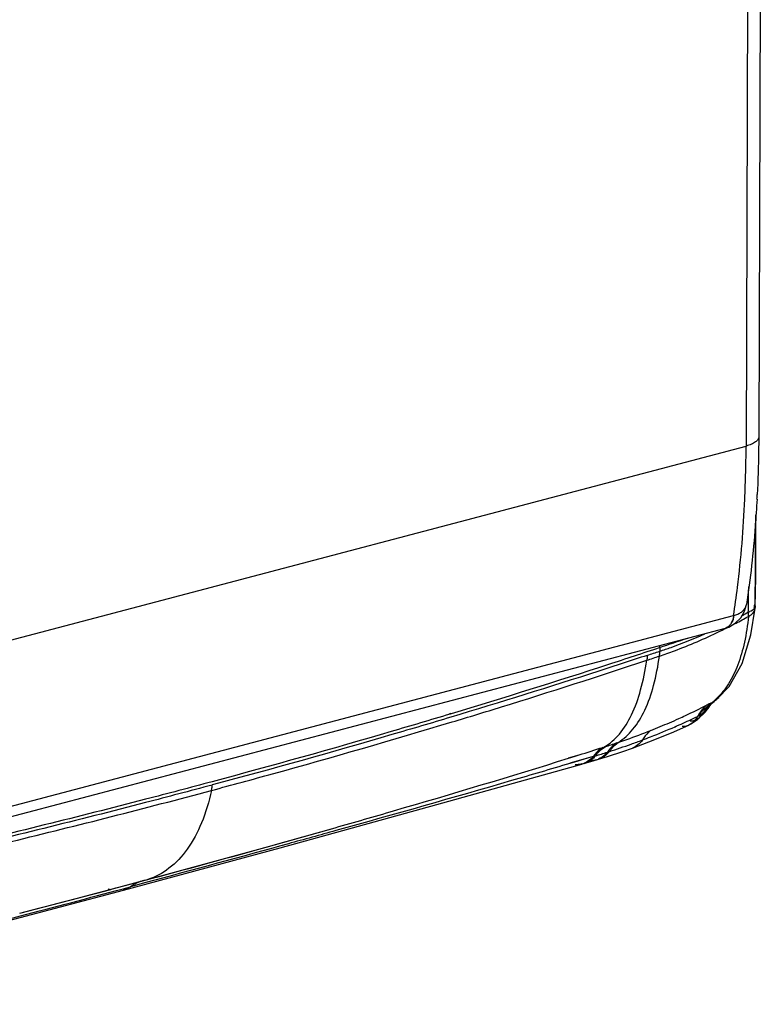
# Model space of a CAD drawing. Header units: millimetres. Extents: x 4 to 353, y -234 to 724.
# Tile 3 of 10: x 175 to 347, y -227 to 1. Entities that reach past the tile are written whole.
import ezdxf

# ---------------------------------------------------------------- set-up
doc = ezdxf.new("R2010")
doc.units = ezdxf.units.MM
doc.header["$LTSCALE"] = 30.734
doc.layers.get('0').update_dxf_attribs({"linetype": 'CONTINUOUS'})

msp = doc.modelspace()

# ---------------------------------------------------------------- linework, layer by layer
at = {"color": 7, "linetype": 'Continuous'}
for p, q in [((346.77, 9.96), (346.41, -95.71)), ((343.56, -134.56), (343.56, -134.56)), ((100.94, -202.71), (338.69, -139.99)), ((338.76, -139.97), (338.76, -139.97))]:
    msp.add_line(p, q, dxfattribs=at)
at = {"color": 9, "linetype": 'Continuous'}
for p, q in [((343.84, 7.84), (343.48, -97.95)), ((105.8, -160.56), (343.48, -97.86)), ((345.43, -134.84), (345.42, -134.95)), ((345.47, -134.51), (345.61, -134.96)), ((345.59, -135.39), (345.59, -135.38)), ((345.61, -134.96), (345.61, -134.97)), ((102.85, -199.82), (340.6, -137.1)), ((338.71, -140.05), (339.03, -139.89)), ((338.72, -140.09), (339.03, -139.93)), ((339.18, -139.78), (338.76, -139.97)), ((323.51, -144.47), (323.51, -145.34)), ((335.88, -157.09), (336.07, -156.96)), ((336.07, -156.96), (336.07, -156.96)), ((336.78, -156.38), (336.79, -156.37)), ((334.49, -158.84), (334.66, -158.57)), ((334.49, -158.84), (334.49, -158.84)), ((334.95, -158.15), (334.95, -158.15)), ((335.15, -157.86), (335.15, -157.86)), ((275.14, -159.75), (274.82, -159.84)), ((275.04, -159.87), (274.93, -159.9)), ((275.26, -159.8), (275.04, -159.87)), ((333.5, -159.62), (332.54, -160.85)), ((332.54, -160.85), (332.54, -160.85)), ((327.06, -162.8), (327.3, -162.69)), ((327.06, -162.79), (327.29, -162.69)), ((310.36, -167.58), (310.88, -167.42)), ((311.39, -168.69), (311.84, -168.55)), ((313.6, -166.53), (314.05, -166.38)), ((317.19, -167.73), (317.19, -167.73)), ((302.37, -170.04), (304.84, -169.28)), ((302.38, -170.1), (303.92, -169.62)), ((308.11, -169.7), (302.72, -171.27)), ((304.29, -170.84), (302.72, -171.3)), ((303.92, -169.62), (304.85, -169.33)), ((305.24, -170.56), (304.29, -170.84)), ((308.11, -169.7), (305.24, -170.56)), ((308.1, -169.7), (308.62, -169.55)), ((309.32, -170.33), (309.32, -170.33)), ((305.51, -171.42), (305.5, -171.42)), ((306.02, -171.3), (306.02, -171.3)), ((248.38, -186.17), (248.42, -186.16)), ((199.17, -199.72), (204.06, -198.41)), ((199.17, -199.7), (204.06, -198.41)), ((199.32, -200.29), (201.05, -199.82)), ((199.32, -200.28), (201.05, -199.82)), ((201.05, -199.82), (199.41, -200.62)), ((204.61, -198.85), (201.05, -199.82)), ((204.61, -198.87), (201.05, -199.82)), ((204.47, -198.31), (203.85, -198.47)), ((204.47, -198.31), (204.47, -198.31)), ((199.41, -200.62), (199.41, -200.62))]:
    msp.add_line(p, q, dxfattribs=at)
at = {"color": 6, "linetype": 'Continuous'}
for p, q in [((345.59, -135.39), (345.61, -134.96)), ((335.69, -157.27), (336.07, -156.96)), ((336.07, -156.96), (336.59, -156.54)), ((336.59, -156.54), (336.78, -156.38)), ((333.94, -159.51), (334.49, -158.84)), ((335.11, -157.92), (335.15, -157.86)), ((332.54, -160.85), (333.94, -159.51)), ((326.25, -164.18), (330.21, -162.44)), ((330.63, -162.21), (330.21, -162.44)), ((306.44, -171.18), (308.32, -170.63)), ((308.32, -170.63), (308.85, -170.48)), ((308.85, -170.48), (309.31, -170.34)), ((271.94, -180.83), (305.51, -171.44)), ((306.02, -171.3), (306.44, -171.18)), ((235.66, -190.81), (271.94, -180.83)), ((232.41, -190.67), (248.42, -186.16)), ((199.41, -200.62), (235.66, -190.81)), ((204.47, -198.31), (232.41, -190.67)), ((188.49, -202.54), (204.47, -198.31)), ((163.44, -210.17), (199.41, -200.62)), ((175.4, -205.94), (188.49, -202.54))]:
    msp.add_line(p, q, dxfattribs=at)
for points in [[(345.61, -134.96), (345.71, -128.27), (345.74, -119.14), (345.71, -113.8)], [(336.79, -156.37), (339.53, -153.49), (342.57, -148.21), (344.6, -141.58), (345.59, -135.38)], [(334.49, -158.84), (334.76, -158.45), (334.95, -158.15)], [(334.95, -158.15), (334.97, -158.12), (335.11, -157.92)], [(335.15, -157.86), (335.27, -157.71), (335.69, -157.27)], [(330.63, -162.22), (332.29, -161.04), (332.54, -160.85)], [(317.19, -167.73), (320.99, -166.31), (326.25, -164.18)], [(309.32, -170.33), (311.39, -169.69), (314.94, -168.52), (317.19, -167.73)]]:
    msp.add_lwpolyline(points, dxfattribs=at)
at = {"color": 7, "linetype": 'Continuous'}
msp.add_lwpolyline([(338.76, -139.97), (339.45, -139.74), (340.98, -138.88), (342.24, -137.63), (343.14, -136.08), (343.56, -134.55)], dxfattribs=at)
for centre, radius, start, end in [((67.58, -95.36), 278.81, 356.9625, 357.1776), ((337.03, -133.71), 6.5, 284.7333, 285.4212), ((338.24, -138.29), 1.76, 284.7974, 287.2415)]:
    msp.add_arc(centre, radius, start, end, dxfattribs=at)
at = {"color": 9, "linetype": 'Continuous'}
for centre, radius, start, end in [((-250.01, -124.06), 594.13, 358.98766, 359.39531), ((281.68, -24.47), 128, 298.4264, 299.1309), ((341.38, -134.22), 2.2, 338.5497, 351.3409), ((-183.72, -125.19), 527.83, 358.7957, 358.9825), ((342.36, -131.11), 5.42, 287.5181, 291.3979), ((280.35, -127.16), 65.54, 352.7964, 353.1737), ((277.93, -126.87), 67.97, 353.2713, 353.5524), ((343.78, -135.19), 1.82, 353.9143, 358.097), ((280.8, -24.27), 129.49, 297.7156, 299.2342), ((282.81, -28.16), 125.11, 295.791, 296.5428), ((341.98, -165.13), 10.09, 127.2028, 133.2064), ((326.31, -145.49), 14.96, 308.0813, 309.2755), ((326.25, -145.41), 15.05, 309.2749, 309.8701), ((326.24, -145.39), 15.08, 309.83, 310.2572), ((334.01, -153.26), 4.16, 296.9144, 298.9451), ((326.07, -145.19), 15.33, 310.266, 313.5169), ((334.17, -154.48), 3.12, 307.5104, 318.1693), ((333.62, -152.69), 4.85, 310.7695, 316.5309), ((342.77, -165.85), 11.16, 140.0236, 146.1074), ((330.43, -155.02), 5.54, 303.7043, 309.3486), ((330.77, -155.43), 5, 309.3672, 315.3739), ((342.32, -165.47), 10.57, 133.7203, 140.0157), ((431.26, -358.47), 222.82, 115.5555, 115.7888), ((331.13, -155.79), 4.49, 315.3598, 321.7494), ((343.78, -168.82), 14.2, 129.5326, 131.4056), ((342.23, -163.26), 8.91, 144.9291, 148.2586), ((331.38, -155.99), 4.17, 321.7954, 325.9495), ((343.64, -168.66), 13.99, 128.163, 129.5313), ((331.52, -156.09), 4, 325.9584, 329.0297), ((342.24, -163.26), 8.91, 142.6879, 144.9281), ((331.68, -156.18), 3.82, 329.0248, 334.7654), ((343.48, -168.45), 13.72, 125.3801, 128.1672), ((342.12, -165.27), 10.3, 133.1907, 133.6918), ((420.38, -335.74), 197.62, 115.4268, 115.553), ((342.25, -163.27), 8.93, 141.5504, 142.6867), ((263.85, -19.13), 155.59, 293.4482, 294.3007), ((259.99, -9.17), 167.63, 294.1033, 295.5162), ((264.99, -21.77), 152.71, 291.695, 293.4511), ((260.99, -11.37), 165.21, 293.6622, 293.9218), ((260.82, -10.99), 165.64, 293.9217, 294.1006), ((262.49, -14.58), 161.67, 289.6554, 290.6477), ((-199.46, 1435.36), 1682.06, 287.4463, 287.64319), ((245.73, 36.41), 213.99, 287.7258, 288.4926), ((256.09, 3.59), 180.94, 287.9464, 289.629), ((303.48, -165.16), 6.76, 316.002, 319.539), ((253.28, 15.15), 192.81, 286.6811, 287.5398), ((307.55, -166.14), 4.53, 286.6905, 292.7363), ((304.2, -166.79), 4.82, 285.7719, 292.0269), ((304.75, -166.81), 4.66, 284.2873, 285.7273), ((304.74, -166.78), 4.69, 285.8259, 294.6705), ((-521.16, 2514.99), 2808.64, 285.71395, 285.90191), ((200.65, -184.1), 14.72, 285.0069, 287.3756), ((-562.61, 2660.25), 2959.68, 284.43934, 284.91495), ((-1105.66, 4673.83), 5045.79, 284.70949, 284.98862), ((198.6, -193.68), 7.15, 247.3667, 252.5314), ((206.31, -207.01), 8.91, 118.8965, 126.2185)]:
    msp.add_arc(centre, radius, start, end, dxfattribs=at)
at = {"color": 6, "linetype": 'Continuous'}
for centre, radius, start, end in [((-192.59, 1401.39), 1629.73, 288.46222, 288.7015), ((318.03, -144.48), 5.48, 0.1429, 4.7493), ((326.71, -157.5), 6.23, 331.0647, 331.7987)]:
    msp.add_arc(centre, radius, start, end, dxfattribs=at)
at = {"color": 9, "linetype": 'Continuous'}
for points, knots in [([(343.18, -110.18), (343.23, -109.17), (343.39, -105.1), (343.47, -101.02), (343.48, -97.95)], [0, 0, 0, 0, 0.247598, 1, 1, 1, 1]), ([(346.41, -95.71), (346.41, -95.93), (346.23, -96.42), (345.59, -97.01), (344.64, -97.51), (343.9, -97.75), (343.48, -97.86)], [0, 0, 0, 0, 0.171973, 0.387686, 0.664382, 1, 1, 1, 1]), ([(340.6, -137.1), (340.92, -134.93), (342.15, -126), (342.88, -117), (343.18, -110.18)], [0, 0, 0, 0, 0.243081, 1, 1, 1, 1]), ([(340.6, -137.1), (340.94, -137.01), (341.57, -136.79), (342.62, -136.2), (343.23, -135.53), (343.43, -135.03)], [0, 0, 0, 0, 0.292907, 0.556429, 1, 1, 1, 1]), ([(344.05, -137.27), (344.05, -137.19), (344.06, -136.86), (344.03, -136.53), (344, -136.28)], [0, 0, 0, 0, 0.237226, 1, 1, 1, 1]), ([(344.05, -137.27), (344.45, -137.07), (345.16, -136.57), (345.54, -135.77), (345.59, -135.39)], [0, 0, 0, 0, 0.542187, 1, 1, 1, 1]), ([(345.07, -135.78), (345.02, -135.82), (344.79, -135.97), (344.54, -136.08), (344.34, -136.16)], [0, 0, 0, 0, 0.227016, 1, 1, 1, 1]), ([(345.61, -134.97), (345.61, -135.04), (345.55, -135.38), (345.28, -135.63), (345.07, -135.78)], [0, 0, 0, 0, 0.216262, 1, 1, 1, 1]), ([(344.05, -137.27), (343.83, -139.28), (343.24, -143.09), (341.75, -148.37), (339.64, -152.84), (337.7, -155.3), (336.63, -156.31)], [0, 0, 0, 0, 0.291867, 0.553835, 0.787497, 1, 1, 1, 1]), ([(340.06, -138.78), (340.05, -138.82), (339.97, -138.96), (339.88, -139.1), (339.81, -139.19)], [0, 0, 0, 0, 0.257472, 1, 1, 1, 1]), ([(340.6, -137.1), (340.59, -137.25), (340.57, -137.55), (340.49, -137.99), (340.33, -138.41), (340.16, -138.67), (340.06, -138.78)], [0, 0, 0, 0, 0.255022, 0.499721, 0.742499, 1, 1, 1, 1]), ([(323.44, -146.46), (324.6, -146.07), (329.29, -144.41), (333.87, -142.44), (337.25, -140.81)], [0, 0, 0, 0, 0.24706, 1, 1, 1, 1]), ([(339.81, -139.19), (339.76, -139.25), (339.58, -139.47), (339.36, -139.67), (339.18, -139.78)], [0, 0, 0, 0, 0.26315, 1, 1, 1, 1]), ([(323.51, -145.34), (324.38, -145.05), (327.9, -143.84), (331.36, -142.45), (333.92, -141.32)], [0, 0, 0, 0, 0.247716, 1, 1, 1, 1]), ([(323.51, -144.51), (319.55, -145.83), (303.53, -151.12), (287.42, -156.14), (275.26, -159.8)], [0, 0, 0, 0, 0.247125, 1, 1, 1, 1]), ([(323.44, -146.46), (323.45, -146.37), (323.51, -146), (323.52, -145.62), (323.51, -145.34)], [0, 0, 0, 0, 0.238759, 1, 1, 1, 1]), ([(320.61, -146.29), (316.88, -147.52), (301.77, -152.43), (286.59, -157.15), (275.13, -160.6)], [0, 0, 0, 0, 0.247181, 1, 1, 1, 1]), ([(275.46, -161.7), (279.27, -160.55), (294.33, -155.95), (309.33, -151.14), (320.5, -147.42)], [0, 0, 0, 0, 0.252636, 1, 1, 1, 1]), ([(310.64, -167.49), (311.98, -166.72), (314.5, -164.48), (317.29, -159.87), (319.31, -154.05), (320.16, -149.75), (320.5, -147.44)], [0, 0, 0, 0, 0.200953, 0.429404, 0.695498, 1, 1, 1, 1]), ([(313.87, -166.44), (315.17, -165.64), (317.62, -163.39), (320.33, -158.79), (322.29, -153.02), (323.11, -148.75), (323.44, -146.46)], [0, 0, 0, 0, 0.200666, 0.429164, 0.695361, 1, 1, 1, 1]), ([(320.61, -146.3), (320.61, -146.39), (320.6, -146.78), (320.56, -147.16), (320.5, -147.44)], [0, 0, 0, 0, 0.260035, 1, 1, 1, 1]), ([(327.88, -160.93), (328.42, -160.68), (330.58, -159.69), (332.73, -158.65), (334.32, -157.84)], [0, 0, 0, 0, 0.248956, 1, 1, 1, 1]), ([(332.34, -160.38), (332.5, -160.17), (333.12, -159.39), (333.82, -158.67), (334.38, -158.17)], [0, 0, 0, 0, 0.253845, 1, 1, 1, 1]), ([(219.79, -177.54), (224.51, -176.27), (243.12, -171.21), (261.66, -165.86), (275.46, -161.7)], [0, 0, 0, 0, 0.252878, 1, 1, 1, 1]), ([(274.93, -159.9), (270.42, -161.26), (252.14, -166.68), (233.78, -171.82), (219.92, -175.53)], [0, 0, 0, 0, 0.247092, 1, 1, 1, 1]), ([(275.13, -160.6), (270.61, -161.96), (252.26, -167.41), (233.84, -172.56), (219.92, -176.28)], [0, 0, 0, 0, 0.247096, 1, 1, 1, 1]), ([(332.54, -160.85), (332.27, -161.07), (331.62, -161.42), (330.89, -161.53), (330.53, -161.53)], [0, 0, 0, 0, 0.488825, 1, 1, 1, 1]), ([(332.34, -160.38), (332.44, -160.32), (332.84, -160.09), (333.22, -159.83), (333.5, -159.62)], [0, 0, 0, 0, 0.244871, 1, 1, 1, 1]), ([(314.05, -166.38), (314.67, -166.17), (317.15, -165.31), (319.61, -164.39), (321.44, -163.66)], [0, 0, 0, 0, 0.248685, 1, 1, 1, 1]), ([(319.5, -165.87), (320.14, -165.63), (322.67, -164.66), (325.19, -163.61), (327.06, -162.8)], [0, 0, 0, 0, 0.248272, 1, 1, 1, 1]), ([(321.44, -163.66), (321.25, -163.79), (320.49, -164.42), (319.88, -165.22), (319.5, -165.87)], [0, 0, 0, 0, 0.235664, 1, 1, 1, 1]), ([(319.5, -165.87), (319.2, -166.3), (318.52, -167.06), (317.64, -167.57), (317.19, -167.73)], [0, 0, 0, 0, 0.520112, 1, 1, 1, 1]), ([(310.36, -167.58), (310.15, -167.71), (309.28, -168.29), (308.57, -169.06), (308.1, -169.7)], [0, 0, 0, 0, 0.237746, 1, 1, 1, 1]), ([(308.62, -169.55), (308.78, -169.32), (309.42, -168.51), (310.22, -167.81), (310.88, -167.42)], [0, 0, 0, 0, 0.265555, 1, 1, 1, 1]), ([(311.85, -168.55), (311.5, -168.97), (310.75, -169.71), (309.8, -170.19), (309.32, -170.33)], [0, 0, 0, 0, 0.518406, 1, 1, 1, 1]), ([(313.6, -166.53), (313.39, -166.66), (312.54, -167.25), (311.84, -168.04), (311.39, -168.69)], [0, 0, 0, 0, 0.237364, 1, 1, 1, 1]), ([(311.85, -168.55), (312, -168.32), (312.62, -167.49), (313.4, -166.78), (314.05, -166.38)], [0, 0, 0, 0, 0.265558, 1, 1, 1, 1]), ([(248.42, -186.16), (252.93, -184.87), (270.96, -179.68), (288.94, -174.3), (302.38, -170.1)], [0, 0, 0, 0, 0.249759, 1, 1, 1, 1]), ([(308.11, -169.7), (307.96, -169.88), (307.35, -170.51), (306.6, -171.01), (306.01, -171.25)], [0, 0, 0, 0, 0.26393, 1, 1, 1, 1]), ([(308.35, -169.86), (308.22, -169.98), (307.73, -170.45), (307.16, -170.84), (306.7, -171.05)], [0, 0, 0, 0, 0.260302, 1, 1, 1, 1]), ([(308.85, -170.48), (308.47, -170.59), (307.93, -170.68), (307.39, -170.67), (307.25, -170.66)], [0, 0, 0, 0, 0.745043, 1, 1, 1, 1]), ([(311.39, -168.69), (311.24, -168.88), (310.65, -169.53), (309.9, -170.06), (309.3, -170.31)], [0, 0, 0, 0, 0.265084, 1, 1, 1, 1]), ([(302.72, -171.3), (298.21, -172.64), (280.19, -177.93), (262.12, -183.06), (248.56, -186.84)], [0, 0, 0, 0, 0.250535, 1, 1, 1, 1]), ([(305.5, -171.42), (305.12, -171.53), (304.6, -171.61), (304.07, -171.6), (303.94, -171.6)], [0, 0, 0, 0, 0.745604, 1, 1, 1, 1]), ([(219.92, -176.29), (214.79, -177.67), (194.02, -183.16), (173.15, -188.31), (157.4, -192.01)], [0, 0, 0, 0, 0.247159, 1, 1, 1, 1]), ([(157.67, -193.13), (162.92, -191.9), (183.69, -186.94), (204.38, -181.67), (219.79, -177.54)], [0, 0, 0, 0, 0.25278, 1, 1, 1, 1]), ([(219.79, -177.55), (219.22, -180.11), (217.8, -184.87), (214.54, -191.09), (210.3, -195.7), (206.81, -197.59), (205.05, -198.14)], [0, 0, 0, 0, 0.298279, 0.560445, 0.790395, 1, 1, 1, 1]), ([(219.79, -177.55), (219.81, -177.45), (219.89, -177.04), (219.92, -176.61), (219.92, -176.29)], [0, 0, 0, 0, 0.235959, 1, 1, 1, 1]), ([(204.46, -198.3), (207.39, -197.52), (219.09, -194.36), (230.77, -191.14), (239.52, -188.68)], [0, 0, 0, 0, 0.249785, 1, 1, 1, 1]), ([(248.56, -186.84), (244.89, -187.86), (230.26, -191.92), (215.61, -195.91), (204.61, -198.87)], [0, 0, 0, 0, 0.250345, 1, 1, 1, 1]), ([(94.27, -227.02), (107.84, -223.81), (134.96, -217.12), (162.02, -210.14), (175.56, -206.59)], [0, 0, 0, 0, 0.49899, 1, 1, 1, 1])]:
    msp.add_open_spline(points, degree=3, knots=knots, dxfattribs=at)
at = {"color": 7, "linetype": 'Continuous'}
for points, knots in [([(346.41, -95.71), (346.4, -96.83), (346.36, -101.3), (346.22, -105.76), (346.06, -109.09)], [0, 0, 0, 0, 0.252499, 1, 1, 1, 1]), ([(346.01, -110.14), (345.89, -112.23), (345.37, -120.39), (344.47, -128.54), (343.56, -134.56)], [0, 0, 0, 0, 0.255924, 1, 1, 1, 1]), ([(340.6, -137.1), (340.57, -137.26), (340.46, -137.84), (340.27, -138.41), (340.06, -138.78)], [0, 0, 0, 0, 0.272127, 1, 1, 1, 1])]:
    msp.add_open_spline(points, degree=3, knots=knots, dxfattribs=at)
at = {"color": 9, "linetype": 'Continuous'}
for points in [[(345.58, -115.72), (345.64, -121.98), (345.62, -128.25), (345.47, -134.51)], [(345.58, -134.98), (345.57, -134.82), (345.53, -134.66), (345.47, -134.51)], [(320.61, -146.29), (321.58, -145.97), (322.54, -145.64), (323.51, -145.34)], [(320.5, -147.44), (321.48, -147.11), (322.46, -146.78), (323.44, -146.46)], [(335.53, -157.26), (335.61, -157.24), (335.68, -157.2), (335.75, -157.16)], [(335.75, -157.16), (335.8, -157.14), (335.84, -157.11), (335.88, -157.09)], [(336.03, -156.9), (336.29, -156.75), (336.55, -156.57), (336.78, -156.38)], [(333.7, -159.49), (334.01, -159.34), (334.28, -159.11), (334.49, -158.84)], [(332.2, -160.45), (332.25, -160.43), (332.3, -160.4), (332.34, -160.38)], [(203.72, -198.5), (203.13, -198.67), (202.55, -198.91), (202.01, -199.21)]]:
    msp.add_open_spline(points, degree=3, dxfattribs=at)
at = {"color": 7, "linetype": 'Continuous'}
msp.add_open_spline([(339.18, -139.78), (339.05, -139.86), (338.91, -139.93), (338.76, -139.97)], degree=3, dxfattribs=at)
at = {"color": 6, "linetype": 'Continuous'}
for points, knots in [([(334.32, -157.84), (334.12, -158.01), (333.29, -158.77), (332.64, -159.71), (332.2, -160.45)], [0, 0, 0, 0, 0.232615, 1, 1, 1, 1]), ([(332.16, -160.52), (332.07, -160.7), (331.66, -161.35), (331.11, -161.92), (330.63, -162.21)], [0, 0, 0, 0, 0.268413, 1, 1, 1, 1]), ([(330.21, -162.44), (330.1, -162.49), (329.62, -162.68), (329.11, -162.76), (328.72, -162.77)], [0, 0, 0, 0, 0.245548, 1, 1, 1, 1]), ([(219.92, -175.53), (214.8, -176.91), (194.06, -182.38), (173.23, -187.52), (157.51, -191.21)], [0, 0, 0, 0, 0.247136, 1, 1, 1, 1])]:
    msp.add_open_spline(points, degree=3, knots=knots, dxfattribs=at)

doc.saveas('drawing.dxf')
